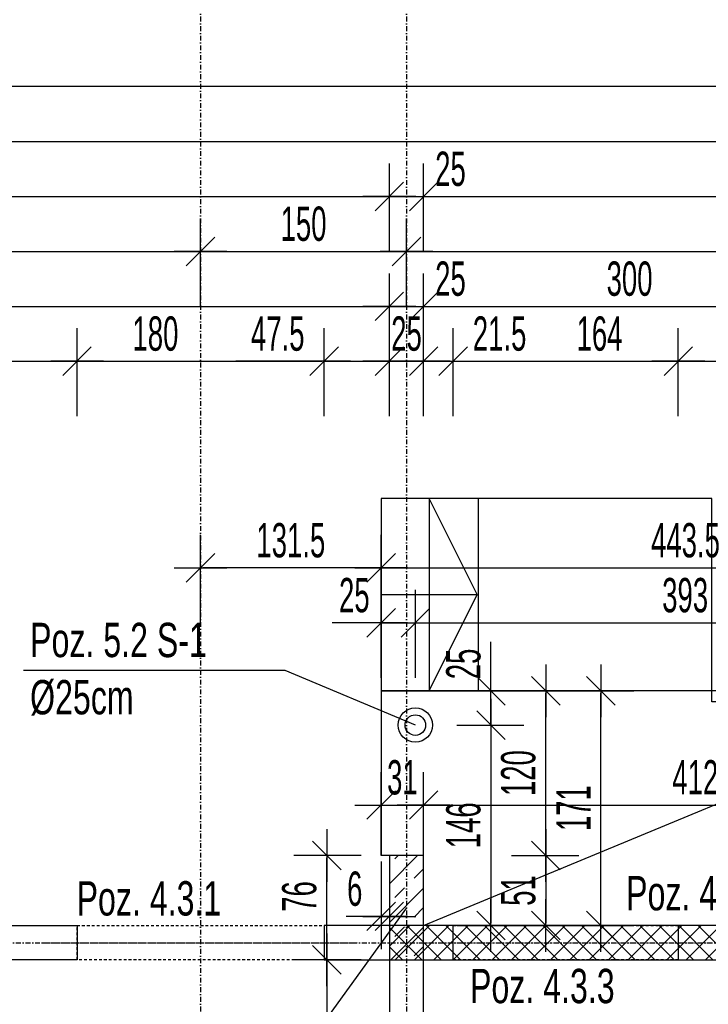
# Model space of a CAD drawing. Header units: millimetres. Extents: x -6373 to 10868, y -2819 to 2013.
# Tile 48 of 67: x 7673 to 8174, y 745 to 1462. Entities that reach past the tile are written whole.
import ezdxf

# ---------------------------------------------------------------- set-up
doc = ezdxf.new("R2010")
doc.units = ezdxf.units.MM
doc.header["$LTSCALE"] = 10
doc.linetypes.add('MO', pattern=[0.7, 0.35, -0.17, 0.01, -0.17])
doc.linetypes.add('MP', pattern=[0.36, 0.2, -0.16])
for name, color, linetype in [('BA_szr', 1, 'Continuous'), ('BA_txs', 2, 'Continuous'), ('BA_wym', 1, 'Continuous'), ('BD_lpm', 1, 'MP'), ('BD_osm', 1, 'MO'), ('BD_wic', 1, 'Continuous'), ('BD_wig', 3, 'Continuous'), ('BD_wis', 2, 'Continuous'), ('BZ_odn', 1, 'Continuous'), ('BZ_txs', 2, 'Continuous')]:
    doc.layers.add(name, color=color, linetype=linetype)
doc.styles.add('BIKTS', font='bikromsw.shx', dxfattribs={"width": 0.8})
doc.styles.add('BIKWYM', font='bikromsw.shx', dxfattribs={"width": 0.6})
doc.dimstyles.new('BA_KR_100_cm', dxfattribs={"dimtxt": 25, "dimasz": 1.666667, "dimexe": 24, "dimexo": 0, "dimgap": 0, "dimtad": 0, "dimdec": 1, "dimrnd": 0.5, "dimzin": 9, "dimdsep": 46, "dimtxsty": 'BIKWYM', "dimblk": 'WYM-KR', "dimcen": 0, "dimdle": 20, "dimclrd": 256, "dimclre": 256, "dimclrt": 2, "dimadec": 0, "dimazin": 0, "dimtfac": 0.033333, "dimtdec": 1, "dimtmove": 0, "dimatfit": 3, "dimldrblk": 'WYM-KR', "dimfxl": 25, "dimfxlon": 1, "dimtvp": 0.8, "dimtolj": 1, "dimarcsym": 0})
doc.dimstyles.new('BZ_ST_100_cm', dxfattribs={"dimtxt": 25, "dimasz": 1.666667, "dimexe": 24, "dimexo": 0, "dimgap": 0, "dimtad": 0, "dimdec": 1, "dimrnd": 0.5, "dimdsep": 46, "dimtxsty": 'BIKWYM', "dimblk": 'WYM-ST', "dimcen": 0, "dimdle": 20, "dimclrd": 256, "dimclre": 256, "dimclrt": 7, "dimadec": 0, "dimazin": 0, "dimtfac": 0.033333, "dimtdec": 1, "dimtix": 1, "dimtmove": 2, "dimatfit": 3, "dimldrblk": 'WYM-ST', "dimfxl": 25, "dimfxlon": 1, "dimtvp": 0.8, "dimtolj": 1, "dimtzin": 0, "dimarcsym": 0})

# ---------------------------------------------------------------- blocks, each defined once
blk = doc.blocks.new('WYM-ST')
blk.add_hatch(color=256).paths.add_polyline_path([(-13, 2.88), (0, 0), (-13, -2.88)])
blk.add_lwpolyline([(0, 0), (-13, 2.88), (-13, -2.88), (0, 0)])
blk = doc.blocks.new('WYM-KR')
at = {"color": 7, "linetype": 'ByBlock'}
blk.add_line((6.24, 6.24), (-6.24, -6.24), dxfattribs=at)
at = {"linetype": 'ByBlock'}
blk.add_line((11.52, 0), (-11.52, 0), dxfattribs=at)
blk = doc.blocks.new('*D497')
at = {"layer": 'BA_wym', "lineweight": -2}
for p, q in [((6845.83, 853.03), (6796.83, 853.03)), ((6820.83, 803.68), (6820.83, 851.36)), ((6845.83, 802.02), (6796.83, 802.02))]:
    blk.add_line(p, q, dxfattribs=at)
at = {"layer": 'Defpoints', "color": 0}
for p in [(6820.83, 853.03), (7941.83, 853.03), (7251.83, 802.02)]:
    blk.add_point(p, dxfattribs=at)
at = {"layer": 'BA_wym', "lineweight": -2, "xscale": 1.666666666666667, "yscale": 1.666666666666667, "zscale": 1.666666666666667}
for p, rotation in [((6820.83, 853.03), 90), ((6820.83, 802.02), 270)]:
    blk.add_blockref('WYM-KR', p, dxfattribs=dict(at, rotation=rotation))
at = {"layer": 'BA_wym', "color": 2, "insert": (6800.83, 827.52), "char_height": 25, "attachment_point": 5, "rotation": 90, "style": 'BIKWYM'}
blk.add_mtext('\\A1;51', dxfattribs=at)
blk = doc.blocks.new('*D500')
at = {"layer": 'BA_wym', "lineweight": -2}
for p, q in [((6805.83, 853.02), (6756.83, 853.02)), ((6780.83, 851.35), (6780.83, -1192.32)), ((6805.83, -1193.98), (6756.83, -1193.98))]:
    blk.add_line(p, q, dxfattribs=at)
at = {"layer": 'Defpoints', "color": 0}
for p in [(7941.83, 853.02), (6780.83, -1193.98), (7251.83, -1193.98)]:
    blk.add_point(p, dxfattribs=at)
at = {"layer": 'BA_wym', "lineweight": -2, "xscale": 1.666666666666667, "yscale": 1.666666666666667, "zscale": 1.666666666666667}
for p, rotation in [((6780.83, 853.02), 90), ((6780.83, -1193.98), 270)]:
    blk.add_blockref('WYM-KR', p, dxfattribs=dict(at, rotation=rotation))
at = {"layer": 'BA_wym', "color": 2, "insert": (6760.83, -170.48), "char_height": 25, "attachment_point": 5, "rotation": 90, "style": 'BIKWYM'}
blk.add_mtext('\\A1;2047', dxfattribs=at)
blk = doc.blocks.new('*D561')
at = {"layer": 'BA_wym', "lineweight": -2}
for p, q in [((7921.32, 853.02), (7872.32, 853.02)), ((7896.32, 778.68), (7896.32, 851.35)), ((7921.32, 777.02), (7872.32, 777.02))]:
    blk.add_line(p, q, dxfattribs=at)
at = {"layer": 'Defpoints', "color": 0}
for p in [(7896.32, 853.02), (7941.83, 853.02), (7936.32, 777.02)]:
    blk.add_point(p, dxfattribs=at)
at = {"layer": 'BA_wym', "lineweight": -2, "xscale": 1.666666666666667, "yscale": 1.666666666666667, "zscale": 1.666666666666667}
for p, rotation in [((7896.32, 853.02), 90), ((7896.32, 777.02), 270)]:
    blk.add_blockref('WYM-KR', p, dxfattribs=dict(at, rotation=rotation))
at = {"layer": 'BA_wym', "color": 2, "insert": (7876.32, 823.17), "char_height": 25, "attachment_point": 5, "rotation": 90, "style": 'BIKWYM'}
blk.add_mtext('\\A1;76', dxfattribs=at)
blk = doc.blocks.new('*D562')
at = {"layer": 'BA_wym', "lineweight": -2}
for p, q in [((7921.32, 777.02), (7872.32, 777.02)), ((7896.32, 775.35), (7896.32, 499.68)), ((7921.32, 498.02), (7872.32, 498.02))]:
    blk.add_line(p, q, dxfattribs=at)
at = {"layer": 'Defpoints', "color": 0}
for p in [(7936.32, 777.02), (7896.32, 498.02), (7941.83, 498.02)]:
    blk.add_point(p, dxfattribs=at)
at = {"layer": 'BA_wym', "lineweight": -2, "xscale": 1.666666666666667, "yscale": 1.666666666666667, "zscale": 1.666666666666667}
for p, rotation in [((7896.32, 777.02), 90), ((7896.32, 498.02), 270)]:
    blk.add_blockref('WYM-KR', p, dxfattribs=dict(at, rotation=rotation))
at = {"layer": 'BA_wym', "color": 2, "insert": (7876.32, 637.52), "char_height": 25, "attachment_point": 5, "rotation": 90, "style": 'BIKWYM'}
blk.add_mtext('\\A1;279', dxfattribs=at)
blk = doc.blocks.new('*D653')
at = {"layer": 'BA_wym', "lineweight": -2}
for p, q in [((7564.33, 1173.02), (7564.33, 1237.02)), ((7714.33, 1173.02), (7714.33, 1237.02)), ((7566, 1213.02), (7712.67, 1213.02))]:
    blk.add_line(p, q, dxfattribs=at)
at = {"layer": 'Defpoints', "color": 0}
for p in [(7714.33, 1213.02), (7564.33, 802.02), (7714.33, 802.02)]:
    blk.add_point(p, dxfattribs=at)
at = {"layer": 'BA_wym', "lineweight": -2, "xscale": 1.666666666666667, "yscale": 1.666666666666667, "zscale": 1.666666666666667, "rotation": 180}
blk.add_blockref('WYM-KR', (7564.33, 1213.02), dxfattribs=at)
at = {"layer": 'BA_wym', "lineweight": -2, "xscale": 1.666666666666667, "yscale": 1.666666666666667, "zscale": 1.666666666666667}
blk.add_blockref('WYM-KR', (7714.33, 1213.02), dxfattribs=at)
at = {"layer": 'BA_wym', "color": 2, "insert": (7639.33, 1233.02), "char_height": 25, "attachment_point": 5, "style": 'BIKWYM'}
blk.add_mtext('\\A1;150', dxfattribs=at)
blk = doc.blocks.new('*D654')
at = {"layer": 'BA_wym', "lineweight": -2}
for p, q in [((7714.33, 1173.02), (7714.33, 1237.02)), ((7894.33, 1173.02), (7894.33, 1237.02)), ((7716, 1213.02), (7892.67, 1213.02))]:
    blk.add_line(p, q, dxfattribs=at)
at = {"layer": 'Defpoints', "color": 0}
for p in [(7894.33, 1213.02), (7714.33, 802.02), (7894.33, 802.02)]:
    blk.add_point(p, dxfattribs=at)
at = {"layer": 'BA_wym', "lineweight": -2, "xscale": 1.666666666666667, "yscale": 1.666666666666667, "zscale": 1.666666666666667, "rotation": 180}
blk.add_blockref('WYM-KR', (7714.33, 1213.02), dxfattribs=at)
at = {"layer": 'BA_wym', "lineweight": -2, "xscale": 1.666666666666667, "yscale": 1.666666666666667, "zscale": 1.666666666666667}
blk.add_blockref('WYM-KR', (7894.33, 1213.02), dxfattribs=at)
at = {"layer": 'BA_wym', "color": 2, "insert": (7771.44, 1233.02), "char_height": 25, "attachment_point": 5, "style": 'BIKWYM'}
blk.add_mtext('\\A1;180', dxfattribs=at)
blk = doc.blocks.new('*D655')
at = {"layer": 'BA_wym', "lineweight": -2}
for p, q in [((7894.33, 1173.02), (7894.33, 1237.02)), ((7941.83, 1173.02), (7941.83, 1237.02)), ((7892.67, 1213.02), (7830.05, 1213.02)), ((7894.33, 1213.02), (7941.83, 1213.02)), ((7943.5, 1213.02), (7945.17, 1213.02))]:
    blk.add_line(p, q, dxfattribs=at)
at = {"layer": 'Defpoints', "color": 0}
for p in [(7941.83, 1213.02), (7941.83, 853.02), (7894.33, 802.02)]:
    blk.add_point(p, dxfattribs=at)
at = {"layer": 'BA_wym', "lineweight": -2, "xscale": 1.666666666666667, "yscale": 1.666666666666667, "zscale": 1.666666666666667}
blk.add_blockref('WYM-KR', (7894.33, 1213.02), dxfattribs=at)
at = {"layer": 'BA_wym', "lineweight": -2, "xscale": 1.666666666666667, "yscale": 1.666666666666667, "zscale": 1.666666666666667, "rotation": 180}
blk.add_blockref('WYM-KR', (7941.83, 1213.02), dxfattribs=at)
at = {"layer": 'BA_wym', "color": 2, "insert": (7860.52, 1233.02), "char_height": 25, "attachment_point": 5, "style": 'BIKWYM'}
blk.add_mtext('\\A1;47.5', dxfattribs=at)
blk = doc.blocks.new('*D656')
at = {"layer": 'BA_wym', "lineweight": -2}
for p, q in [((7941.83, 1173.02), (7941.83, 1237.02)), ((7966.83, 1173.02), (7966.83, 1237.02)), ((7940.17, 1213.02), (7938.5, 1213.02)), ((7941.83, 1213.02), (7966.83, 1213.02)), ((7968.5, 1213.02), (7970.17, 1213.02))]:
    blk.add_line(p, q, dxfattribs=at)
at = {"layer": 'Defpoints', "color": 0}
for p in [(7966.83, 1213.02), (7941.83, 853.02), (7966.83, 853.02)]:
    blk.add_point(p, dxfattribs=at)
at = {"layer": 'BA_wym', "lineweight": -2, "xscale": 1.666666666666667, "yscale": 1.666666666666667, "zscale": 1.666666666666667}
blk.add_blockref('WYM-KR', (7941.83, 1213.02), dxfattribs=at)
at = {"layer": 'BA_wym', "lineweight": -2, "xscale": 1.666666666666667, "yscale": 1.666666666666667, "zscale": 1.666666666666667, "rotation": 180}
blk.add_blockref('WYM-KR', (7966.83, 1213.02), dxfattribs=at)
at = {"layer": 'BA_wym', "color": 2, "insert": (7954.33, 1233.02), "char_height": 25, "attachment_point": 5, "style": 'BIKWYM'}
blk.add_mtext('\\A1;25', dxfattribs=at)
blk = doc.blocks.new('*D657')
at = {"layer": 'BA_wym', "lineweight": -2}
for p, q in [((7966.83, 1173.02), (7966.83, 1237.02)), ((7988.33, 1173.02), (7988.33, 1237.02)), ((7965.17, 1213.02), (7963.5, 1213.02)), ((7966.83, 1213.02), (7988.33, 1213.02)), ((7990, 1213.02), (8052.62, 1213.02))]:
    blk.add_line(p, q, dxfattribs=at)
at = {"layer": 'Defpoints', "color": 0}
for p in [(7988.33, 1213.02), (7966.83, 853.02), (7988.33, 802.02)]:
    blk.add_point(p, dxfattribs=at)
at = {"layer": 'BA_wym', "lineweight": -2, "xscale": 1.666666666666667, "yscale": 1.666666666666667, "zscale": 1.666666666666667}
blk.add_blockref('WYM-KR', (7966.83, 1213.02), dxfattribs=at)
at = {"layer": 'BA_wym', "lineweight": -2, "xscale": 1.666666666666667, "yscale": 1.666666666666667, "zscale": 1.666666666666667, "rotation": 180}
blk.add_blockref('WYM-KR', (7988.33, 1213.02), dxfattribs=at)
at = {"layer": 'BA_wym', "color": 2, "insert": (8022.14, 1233.02), "char_height": 25, "attachment_point": 5, "style": 'BIKWYM'}
blk.add_mtext('\\A1;21.5', dxfattribs=at)
blk = doc.blocks.new('*D658')
at = {"layer": 'BA_wym', "lineweight": -2}
for p, q in [((7988.33, 1173.02), (7988.33, 1237.02)), ((8152.33, 1173.02), (8152.33, 1237.02)), ((7990, 1213.02), (8150.67, 1213.02))]:
    blk.add_line(p, q, dxfattribs=at)
at = {"layer": 'Defpoints', "color": 0}
for p in [(8152.33, 1213.02), (7988.33, 802.02), (8152.33, 802.02)]:
    blk.add_point(p, dxfattribs=at)
at = {"layer": 'BA_wym', "lineweight": -2, "xscale": 1.666666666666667, "yscale": 1.666666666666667, "zscale": 1.666666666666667, "rotation": 180}
blk.add_blockref('WYM-KR', (7988.33, 1213.02), dxfattribs=at)
at = {"layer": 'BA_wym', "lineweight": -2, "xscale": 1.666666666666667, "yscale": 1.666666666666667, "zscale": 1.666666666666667}
blk.add_blockref('WYM-KR', (8152.33, 1213.02), dxfattribs=at)
at = {"layer": 'BA_wym', "color": 2, "insert": (8094.94, 1233.02), "char_height": 25, "attachment_point": 5, "style": 'BIKWYM'}
blk.add_mtext('\\A1;164', dxfattribs=at)
blk = doc.blocks.new('*D659')
at = {"layer": 'BA_wym', "lineweight": -2}
for p, q in [((8152.33, 1173.02), (8152.33, 1237.02)), ((8374.33, 1173.02), (8374.33, 1237.02)), ((8154, 1213.02), (8372.67, 1213.02))]:
    blk.add_line(p, q, dxfattribs=at)
at = {"layer": 'Defpoints', "color": 0}
for p in [(8374.33, 1213.02), (8152.33, 802.02), (8374.33, 802.02)]:
    blk.add_point(p, dxfattribs=at)
at = {"layer": 'BA_wym', "lineweight": -2, "xscale": 1.666666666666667, "yscale": 1.666666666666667, "zscale": 1.666666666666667, "rotation": 180}
blk.add_blockref('WYM-KR', (8152.33, 1213.02), dxfattribs=at)
at = {"layer": 'BA_wym', "lineweight": -2, "xscale": 1.666666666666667, "yscale": 1.666666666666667, "zscale": 1.666666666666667}
blk.add_blockref('WYM-KR', (8374.33, 1213.02), dxfattribs=at)
at = {"layer": 'BA_wym', "color": 2, "insert": (8263.33, 1233.02), "char_height": 25, "attachment_point": 5, "style": 'BIKWYM'}
blk.add_mtext('\\A1;222', dxfattribs=at)
blk = doc.blocks.new('*D674')
at = {"layer": 'BA_wym', "lineweight": -2}
for p, q in [((7276.83, 1213.02), (7276.83, 1277.02)), ((7941.83, 1213.02), (7941.83, 1277.02)), ((7278.5, 1253.02), (7940.17, 1253.02))]:
    blk.add_line(p, q, dxfattribs=at)
at = {"layer": 'Defpoints', "color": 0}
for p in [(7941.83, 1253.02), (7941.83, 853.02), (7276.83, 802.02)]:
    blk.add_point(p, dxfattribs=at)
at = {"layer": 'BA_wym', "lineweight": -2, "xscale": 1.666666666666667, "yscale": 1.666666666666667, "zscale": 1.666666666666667, "rotation": 180}
blk.add_blockref('WYM-KR', (7276.83, 1253.02), dxfattribs=at)
at = {"layer": 'BA_wym', "lineweight": -2, "xscale": 1.666666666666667, "yscale": 1.666666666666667, "zscale": 1.666666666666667}
blk.add_blockref('WYM-KR', (7941.83, 1253.02), dxfattribs=at)
at = {"layer": 'BA_wym', "color": 2, "insert": (7609.33, 1273.02), "char_height": 25, "attachment_point": 5, "style": 'BIKWYM'}
blk.add_mtext('\\A1;665', dxfattribs=at)
blk = doc.blocks.new('*D675')
at = {"layer": 'BA_wym', "lineweight": -2}
for p, q in [((7941.83, 1213.02), (7941.83, 1277.02)), ((7966.83, 1213.02), (7966.83, 1277.02)), ((7940.17, 1253.02), (7938.5, 1253.02)), ((7941.83, 1253.02), (7966.83, 1253.02)), ((7968.5, 1253.02), (8002.55, 1253.02))]:
    blk.add_line(p, q, dxfattribs=at)
at = {"layer": 'Defpoints', "color": 0}
for p in [(7966.83, 1253.02), (7941.83, 853.02), (7966.83, 853.02)]:
    blk.add_point(p, dxfattribs=at)
at = {"layer": 'BA_wym', "lineweight": -2, "xscale": 1.666666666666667, "yscale": 1.666666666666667, "zscale": 1.666666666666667}
blk.add_blockref('WYM-KR', (7941.83, 1253.02), dxfattribs=at)
at = {"layer": 'BA_wym', "lineweight": -2, "xscale": 1.666666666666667, "yscale": 1.666666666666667, "zscale": 1.666666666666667, "rotation": 180}
blk.add_blockref('WYM-KR', (7966.83, 1253.02), dxfattribs=at)
at = {"layer": 'BA_wym', "color": 2, "insert": (7986.36, 1273.02), "char_height": 25, "attachment_point": 5, "style": 'BIKWYM'}
blk.add_mtext('\\A1;25', dxfattribs=at)
blk = doc.blocks.new('*D676')
at = {"layer": 'BA_wym', "lineweight": -2}
for p, q in [((7966.83, 1213.02), (7966.83, 1277.02)), ((8266.83, 1213.02), (8266.83, 1277.02)), ((7968.5, 1253.02), (8265.17, 1253.02))]:
    blk.add_line(p, q, dxfattribs=at)
at = {"layer": 'Defpoints', "color": 0}
for p in [(8266.83, 1253.02), (7966.83, 853.02), (8266.83, 777.02)]:
    blk.add_point(p, dxfattribs=at)
at = {"layer": 'BA_wym', "lineweight": -2, "xscale": 1.666666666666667, "yscale": 1.666666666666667, "zscale": 1.666666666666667, "rotation": 180}
blk.add_blockref('WYM-KR', (7966.83, 1253.02), dxfattribs=at)
at = {"layer": 'BA_wym', "lineweight": -2, "xscale": 1.666666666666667, "yscale": 1.666666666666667, "zscale": 1.666666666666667}
blk.add_blockref('WYM-KR', (8266.83, 1253.02), dxfattribs=at)
at = {"layer": 'BA_wym', "color": 2, "insert": (8116.83, 1273.02), "char_height": 25, "attachment_point": 5, "style": 'BIKWYM'}
blk.add_mtext('\\A1;300', dxfattribs=at)
blk = doc.blocks.new('*D687')
at = {"layer": 'BA_wym', "lineweight": -2}
for p, q in [((7264.33, 1253.02), (7264.33, 1317.02)), ((7804.33, 1253.02), (7804.33, 1317.02)), ((7266, 1293.02), (7802.67, 1293.02))]:
    blk.add_line(p, q, dxfattribs=at)
at = {"layer": 'Defpoints', "color": 0}
for p in [(7804.33, 1293.02), (7264.33, 802.02), (7804.33, 802.02)]:
    blk.add_point(p, dxfattribs=at)
at = {"layer": 'BA_wym', "lineweight": -2, "xscale": 1.666666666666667, "yscale": 1.666666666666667, "zscale": 1.666666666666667, "rotation": 180}
blk.add_blockref('WYM-KR', (7264.33, 1293.02), dxfattribs=at)
at = {"layer": 'BA_wym', "lineweight": -2, "xscale": 1.666666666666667, "yscale": 1.666666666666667, "zscale": 1.666666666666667}
blk.add_blockref('WYM-KR', (7804.33, 1293.02), dxfattribs=at)
at = {"layer": 'BA_wym', "color": 2, "insert": (7534.33, 1313.02), "char_height": 25, "attachment_point": 5, "style": 'BIKWYM'}
blk.add_mtext('\\A1;540', dxfattribs=at)
blk = doc.blocks.new('*D688')
at = {"layer": 'BA_wym', "lineweight": -2}
for p, q in [((7804.33, 1253.02), (7804.33, 1317.02)), ((7954.33, 1253.02), (7954.33, 1317.02)), ((7806, 1293.02), (7952.67, 1293.02))]:
    blk.add_line(p, q, dxfattribs=at)
at = {"layer": 'Defpoints', "color": 0}
for p in [(7954.33, 1293.02), (7954.33, 853.02), (7804.33, 802.02)]:
    blk.add_point(p, dxfattribs=at)
at = {"layer": 'BA_wym', "lineweight": -2, "xscale": 1.666666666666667, "yscale": 1.666666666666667, "zscale": 1.666666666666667, "rotation": 180}
blk.add_blockref('WYM-KR', (7804.33, 1293.02), dxfattribs=at)
at = {"layer": 'BA_wym', "lineweight": -2, "xscale": 1.666666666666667, "yscale": 1.666666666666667, "zscale": 1.666666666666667}
blk.add_blockref('WYM-KR', (7954.33, 1293.02), dxfattribs=at)
at = {"layer": 'BA_wym', "color": 2, "insert": (7879.33, 1313.02), "char_height": 25, "attachment_point": 5, "style": 'BIKWYM'}
blk.add_mtext('\\A1;150', dxfattribs=at)
blk = doc.blocks.new('*D689')
at = {"layer": 'BA_wym', "lineweight": -2}
for p, q in [((7954.33, 1253.02), (7954.33, 1317.02)), ((8554.33, 1253.02), (8554.33, 1317.02)), ((7956, 1293.02), (8552.67, 1293.02))]:
    blk.add_line(p, q, dxfattribs=at)
at = {"layer": 'Defpoints', "color": 0}
for p in [(8554.33, 1293.02), (7954.33, 853.02), (8554.33, 802.02)]:
    blk.add_point(p, dxfattribs=at)
at = {"layer": 'BA_wym', "lineweight": -2, "xscale": 1.666666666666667, "yscale": 1.666666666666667, "zscale": 1.666666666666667, "rotation": 180}
blk.add_blockref('WYM-KR', (7954.33, 1293.02), dxfattribs=at)
at = {"layer": 'BA_wym', "lineweight": -2, "xscale": 1.666666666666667, "yscale": 1.666666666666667, "zscale": 1.666666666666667}
blk.add_blockref('WYM-KR', (8554.33, 1293.02), dxfattribs=at)
at = {"layer": 'BA_wym', "color": 2, "insert": (8254.33, 1313.02), "char_height": 25, "attachment_point": 5, "style": 'BIKWYM'}
blk.add_mtext('\\A1;600', dxfattribs=at)
blk = doc.blocks.new('*D694')
at = {"layer": 'BA_wym', "lineweight": -2}
for p, q in [((7251.83, 1293.02), (7251.83, 1357.02)), ((7941.83, 1293.02), (7941.83, 1357.02)), ((7253.5, 1333.02), (7940.17, 1333.02))]:
    blk.add_line(p, q, dxfattribs=at)
at = {"layer": 'Defpoints', "color": 0}
for p in [(7941.83, 1333.02), (7941.83, 853.02), (7251.83, 802.02)]:
    blk.add_point(p, dxfattribs=at)
at = {"layer": 'BA_wym', "lineweight": -2, "xscale": 1.666666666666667, "yscale": 1.666666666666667, "zscale": 1.666666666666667, "rotation": 180}
blk.add_blockref('WYM-KR', (7251.83, 1333.02), dxfattribs=at)
at = {"layer": 'BA_wym', "lineweight": -2, "xscale": 1.666666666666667, "yscale": 1.666666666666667, "zscale": 1.666666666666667}
blk.add_blockref('WYM-KR', (7941.83, 1333.02), dxfattribs=at)
at = {"layer": 'BA_wym', "color": 2, "insert": (7596.83, 1353.02), "char_height": 25, "attachment_point": 5, "style": 'BIKWYM'}
blk.add_mtext('\\A1;690', dxfattribs=at)
blk = doc.blocks.new('*D695')
at = {"layer": 'BA_wym', "lineweight": -2}
for p, q in [((7941.83, 1293.02), (7941.83, 1357.02)), ((7966.83, 1293.02), (7966.83, 1357.02)), ((7940.17, 1333.02), (7938.5, 1333.02)), ((7941.83, 1333.02), (7966.83, 1333.02)), ((7968.5, 1333.02), (8002.55, 1333.02))]:
    blk.add_line(p, q, dxfattribs=at)
at = {"layer": 'Defpoints', "color": 0}
for p in [(7966.83, 1333.02), (7941.83, 853.02), (7966.83, 853.02)]:
    blk.add_point(p, dxfattribs=at)
at = {"layer": 'BA_wym', "lineweight": -2, "xscale": 1.666666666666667, "yscale": 1.666666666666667, "zscale": 1.666666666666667}
blk.add_blockref('WYM-KR', (7941.83, 1333.02), dxfattribs=at)
at = {"layer": 'BA_wym', "lineweight": -2, "xscale": 1.666666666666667, "yscale": 1.666666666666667, "zscale": 1.666666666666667, "rotation": 180}
blk.add_blockref('WYM-KR', (7966.83, 1333.02), dxfattribs=at)
at = {"layer": 'BA_wym', "color": 2, "insert": (7986.36, 1353.02), "char_height": 25, "attachment_point": 5, "style": 'BIKWYM'}
blk.add_mtext('\\A1;25', dxfattribs=at)
blk = doc.blocks.new('*D696')
at = {"layer": 'BA_wym', "lineweight": -2}
for p, q in [((7966.83, 1293.02), (7966.83, 1357.02)), ((9141.83, 1293.02), (9141.83, 1357.02)), ((7968.5, 1333.02), (9140.17, 1333.02))]:
    blk.add_line(p, q, dxfattribs=at)
at = {"layer": 'Defpoints', "color": 0}
for p in [(9141.83, 1333.02), (7966.83, 853.02), (9141.83, 853.02)]:
    blk.add_point(p, dxfattribs=at)
at = {"layer": 'BA_wym', "lineweight": -2, "xscale": 1.666666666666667, "yscale": 1.666666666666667, "zscale": 1.666666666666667, "rotation": 180}
blk.add_blockref('WYM-KR', (7966.83, 1333.02), dxfattribs=at)
at = {"layer": 'BA_wym', "lineweight": -2, "xscale": 1.666666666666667, "yscale": 1.666666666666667, "zscale": 1.666666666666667}
blk.add_blockref('WYM-KR', (9141.83, 1333.02), dxfattribs=at)
at = {"layer": 'BA_wym', "color": 2, "insert": (8554.33, 1353.02), "char_height": 25, "attachment_point": 5, "style": 'BIKWYM'}
blk.add_mtext('\\A1;1175', dxfattribs=at)
blk = doc.blocks.new('*D700')
at = {"layer": 'BA_wym', "lineweight": -2}
for p, q in [((7251.83, 1333.02), (7251.83, 1397.02)), ((9856.83, 1333.02), (9856.83, 1397.02)), ((7253.5, 1373.02), (9855.17, 1373.02))]:
    blk.add_line(p, q, dxfattribs=at)
at = {"layer": 'Defpoints', "color": 0}
for p in [(9856.83, 1373.02), (9856.83, 802.02), (7251.83, 539.52)]:
    blk.add_point(p, dxfattribs=at)
at = {"layer": 'BA_wym', "lineweight": -2, "xscale": 1.666666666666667, "yscale": 1.666666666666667, "zscale": 1.666666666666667, "rotation": 180}
blk.add_blockref('WYM-KR', (7251.83, 1373.02), dxfattribs=at)
at = {"layer": 'BA_wym', "lineweight": -2, "xscale": 1.666666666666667, "yscale": 1.666666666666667, "zscale": 1.666666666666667}
blk.add_blockref('WYM-KR', (9856.83, 1373.02), dxfattribs=at)
at = {"layer": 'BA_wym', "color": 2, "insert": (8554.33, 1393.02), "char_height": 25, "attachment_point": 5, "style": 'BIKWYM'}
blk.add_mtext('\\A1;2605', dxfattribs=at)
blk = doc.blocks.new('*D702')
at = {"layer": 'BA_wym', "lineweight": -2}
for p, q in [((7080.83, 1373.02), (7080.83, 1437.02)), ((10027.83, 1373.02), (10027.83, 1437.02)), ((10026.17, 1413.02), (7082.5, 1413.02))]:
    blk.add_line(p, q, dxfattribs=at)
at = {"layer": 'Defpoints', "color": 0}
for p in [(7080.83, 1413.02), (7080.83, 539.52), (10027.83, 539.52)]:
    blk.add_point(p, dxfattribs=at)
at = {"layer": 'BA_wym', "lineweight": -2, "xscale": 1.666666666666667, "yscale": 1.666666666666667, "zscale": 1.666666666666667, "rotation": 180}
blk.add_blockref('WYM-KR', (7080.83, 1413.02), dxfattribs=at)
at = {"layer": 'BA_wym', "lineweight": -2, "xscale": 1.666666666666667, "yscale": 1.666666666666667, "zscale": 1.666666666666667}
blk.add_blockref('WYM-KR', (10027.83, 1413.02), dxfattribs=at)
at = {"layer": 'BA_wym', "color": 2, "insert": (8554.33, 1433.02), "char_height": 25, "attachment_point": 5, "style": 'BIKWYM'}
blk.add_mtext('\\A1;2947', dxfattribs=at)
blk = doc.blocks.new('*D703')
at = {"layer": 'BA_wym', "lineweight": -2}
for p, q in [((7935.83, 848.7), (7935.83, 784.7)), ((7941.83, 848.7), (7941.83, 784.7)), ((7934.16, 808.7), (7910.44, 808.7)), ((7935.83, 808.7), (7941.83, 808.7)), ((7943.5, 808.7), (7945.17, 808.7))]:
    blk.add_line(p, q, dxfattribs=at)
at = {"layer": 'Defpoints', "color": 0}
for p in [(7935.83, 853.02), (7941.83, 853.02), (7941.83, 808.7)]:
    blk.add_point(p, dxfattribs=at)
at = {"layer": 'BA_wym', "lineweight": -2, "xscale": 1.666666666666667, "yscale": 1.666666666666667, "zscale": 1.666666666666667}
blk.add_blockref('WYM-KR', (7935.83, 808.7), dxfattribs=at)
at = {"layer": 'BA_wym', "lineweight": -2, "xscale": 1.666666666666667, "yscale": 1.666666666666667, "zscale": 1.666666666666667, "rotation": 180}
blk.add_blockref('WYM-KR', (7941.83, 808.7), dxfattribs=at)
at = {"layer": 'BA_wym', "color": 2, "insert": (7916.63, 828.7), "char_height": 25, "attachment_point": 5, "style": 'BIKWYM'}
blk.add_mtext('\\A1;6', dxfattribs=at)
blk = doc.blocks.new('*D704')
at = {"layer": 'BA_wym', "lineweight": -2}
for p, q in [((7935.83, 853.02), (7935.83, 913.82)), ((7966.83, 853.02), (7966.83, 913.82)), ((7937.5, 889.82), (7965.17, 889.82))]:
    blk.add_line(p, q, dxfattribs=at)
at = {"layer": 'Defpoints', "color": 0}
for p in [(7966.83, 889.82), (7935.83, 853.02), (7966.83, 853.02)]:
    blk.add_point(p, dxfattribs=at)
at = {"layer": 'BA_wym', "lineweight": -2, "xscale": 1.666666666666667, "yscale": 1.666666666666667, "zscale": 1.666666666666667, "rotation": 180}
blk.add_blockref('WYM-KR', (7935.83, 889.82), dxfattribs=at)
at = {"layer": 'BA_wym', "lineweight": -2, "xscale": 1.666666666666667, "yscale": 1.666666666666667, "zscale": 1.666666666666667}
blk.add_blockref('WYM-KR', (7966.83, 889.82), dxfattribs=at)
at = {"layer": 'BA_wym', "color": 2, "insert": (7951.33, 909.82), "char_height": 25, "attachment_point": 5, "style": 'BIKWYM'}
blk.add_mtext('\\A1;31', dxfattribs=at)
blk = doc.blocks.new('*D705')
at = {"layer": 'BA_wym', "lineweight": -2}
for p, q in [((7966.83, 853.02), (7966.83, 913.82)), ((8379.3, 849.82), (8379.3, 913.82)), ((7968.5, 889.82), (8377.63, 889.82))]:
    blk.add_line(p, q, dxfattribs=at)
at = {"layer": 'Defpoints', "color": 0}
for p in [(8379.3, 889.82), (7966.83, 853.02), (8379.3, 802.02)]:
    blk.add_point(p, dxfattribs=at)
at = {"layer": 'BA_wym', "lineweight": -2, "xscale": 1.666666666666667, "yscale": 1.666666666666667, "zscale": 1.666666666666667, "rotation": 180}
blk.add_blockref('WYM-KR', (7966.83, 889.82), dxfattribs=at)
at = {"layer": 'BA_wym', "lineweight": -2, "xscale": 1.666666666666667, "yscale": 1.666666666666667, "zscale": 1.666666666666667}
blk.add_blockref('WYM-KR', (8379.3, 889.82), dxfattribs=at)
at = {"layer": 'BA_wym', "color": 2, "insert": (8173.06, 909.82), "char_height": 25, "attachment_point": 5, "style": 'BIKWYM'}
blk.add_mtext('\\A1;412.5', dxfattribs=at)
blk = doc.blocks.new('*D706')
at = {"layer": 'BA_wym', "lineweight": -2}
for p, q in [((7935.83, 982.51), (7935.83, 1046.51)), ((7960.78, 982.51), (7960.78, 1046.51)), ((7934.16, 1022.51), (7900.12, 1022.51)), ((7935.83, 1022.51), (7960.78, 1022.51)), ((7962.45, 1022.51), (7964.12, 1022.51))]:
    blk.add_line(p, q, dxfattribs=at)
at = {"layer": 'Defpoints', "color": 0}
for p in [(7960.78, 1022.51), (7935.83, 973.02), (7960.78, 960.52)]:
    blk.add_point(p, dxfattribs=at)
at = {"layer": 'BA_wym', "lineweight": -2, "xscale": 1.666666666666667, "yscale": 1.666666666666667, "zscale": 1.666666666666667}
blk.add_blockref('WYM-KR', (7935.83, 1022.51), dxfattribs=at)
at = {"layer": 'BA_wym', "lineweight": -2, "xscale": 1.666666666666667, "yscale": 1.666666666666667, "zscale": 1.666666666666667, "rotation": 180}
blk.add_blockref('WYM-KR', (7960.78, 1022.51), dxfattribs=at)
at = {"layer": 'BA_wym', "color": 2, "insert": (7916.31, 1042.51), "char_height": 25, "attachment_point": 5, "style": 'BIKWYM'}
blk.add_mtext('\\A1;25', dxfattribs=at)
blk = doc.blocks.new('*D707')
at = {"layer": 'BA_wym', "lineweight": -2}
for p, q in [((7960.78, 982.51), (7960.78, 1046.51)), ((8353.84, 982.51), (8353.84, 1046.51)), ((7962.45, 1022.51), (8352.17, 1022.51))]:
    blk.add_line(p, q, dxfattribs=at)
at = {"layer": 'Defpoints', "color": 0}
for p in [(8353.84, 1022.51), (7960.78, 960.52), (8353.84, 960.52)]:
    blk.add_point(p, dxfattribs=at)
at = {"layer": 'BA_wym', "lineweight": -2, "xscale": 1.666666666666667, "yscale": 1.666666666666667, "zscale": 1.666666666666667, "rotation": 180}
blk.add_blockref('WYM-KR', (7960.78, 1022.51), dxfattribs=at)
at = {"layer": 'BA_wym', "lineweight": -2, "xscale": 1.666666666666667, "yscale": 1.666666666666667, "zscale": 1.666666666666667}
blk.add_blockref('WYM-KR', (8353.84, 1022.51), dxfattribs=at)
at = {"layer": 'BA_wym', "color": 2, "insert": (8157.31, 1042.51), "char_height": 25, "attachment_point": 5, "style": 'BIKWYM'}
blk.add_mtext('\\A1;393', dxfattribs=at)
blk = doc.blocks.new('*D714')
at = {"layer": 'BA_wym', "lineweight": -2}
for p, q in [((7935.83, 1022.51), (7935.83, 1086.51)), ((8379.28, 1022.51), (8379.28, 1086.51)), ((7937.5, 1062.51), (8377.61, 1062.51))]:
    blk.add_line(p, q, dxfattribs=at)
at = {"layer": 'Defpoints', "color": 0}
for p in [(8379.28, 1062.51), (7935.83, 973.02), (8379.28, 973.02)]:
    blk.add_point(p, dxfattribs=at)
at = {"layer": 'BA_wym', "lineweight": -2, "xscale": 1.666666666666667, "yscale": 1.666666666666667, "zscale": 1.666666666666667, "rotation": 180}
blk.add_blockref('WYM-KR', (7935.83, 1062.51), dxfattribs=at)
at = {"layer": 'BA_wym', "lineweight": -2, "xscale": 1.666666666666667, "yscale": 1.666666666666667, "zscale": 1.666666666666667}
blk.add_blockref('WYM-KR', (8379.28, 1062.51), dxfattribs=at)
at = {"layer": 'BA_wym', "color": 2, "insert": (8157.56, 1082.51), "char_height": 25, "attachment_point": 5, "style": 'BIKWYM'}
blk.add_mtext('\\A1;443.5', dxfattribs=at)
blk = doc.blocks.new('*D718')
at = {"layer": 'BA_wym', "lineweight": -2}
for p, q in [((7804.33, 1022.51), (7804.33, 1086.51)), ((7935.83, 1022.51), (7935.83, 1086.51)), ((7934.16, 1062.51), (7806, 1062.51))]:
    blk.add_line(p, q, dxfattribs=at)
at = {"layer": 'Defpoints', "color": 0}
for p in [(7804.33, 1062.51), (7935.83, 973.02), (7804.33, 958.83)]:
    blk.add_point(p, dxfattribs=at)
at = {"layer": 'BA_wym', "lineweight": -2, "xscale": 1.666666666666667, "yscale": 1.666666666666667, "zscale": 1.666666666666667, "rotation": 180}
blk.add_blockref('WYM-KR', (7804.33, 1062.51), dxfattribs=at)
at = {"layer": 'BA_wym', "lineweight": -2, "xscale": 1.666666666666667, "yscale": 1.666666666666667, "zscale": 1.666666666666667}
blk.add_blockref('WYM-KR', (7935.83, 1062.51), dxfattribs=at)
at = {"layer": 'BA_wym', "color": 2, "insert": (7870.08, 1082.51), "char_height": 25, "attachment_point": 5, "style": 'BIKWYM'}
blk.add_mtext('\\A1;131.5', dxfattribs=at)
blk = doc.blocks.new('*D724')
at = {"layer": 'BA_wym', "lineweight": -2}
for p, q in [((7990.87, 948.02), (8039.87, 948.02)), ((8015.87, 946.35), (8015.87, 803.68)), ((7990.87, 802.02), (8039.87, 802.02))]:
    blk.add_line(p, q, dxfattribs=at)
at = {"layer": 'Defpoints', "color": 0}
for p in [(7973.28, 948.02), (7975.87, 802.02), (8015.87, 802.02)]:
    blk.add_point(p, dxfattribs=at)
at = {"layer": 'BA_wym', "lineweight": -2, "xscale": 1.666666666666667, "yscale": 1.666666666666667, "zscale": 1.666666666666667}
for p, rotation in [((8015.87, 948.02), 90), ((8015.87, 802.02), 270)]:
    blk.add_blockref('WYM-KR', p, dxfattribs=dict(at, rotation=rotation))
at = {"layer": 'BA_wym', "color": 2, "insert": (7995.87, 875.02), "char_height": 25, "attachment_point": 5, "rotation": 90, "style": 'BIKWYM'}
blk.add_mtext('\\A1;146', dxfattribs=at)
blk = doc.blocks.new('*D725')
at = {"layer": 'BA_wym', "lineweight": -2}
for p, q in [((8015.87, 974.7), (8015.87, 1008.75)), ((7990.87, 973.03), (8039.87, 973.03)), ((8015.87, 948.02), (8015.87, 973.03)), ((7990.87, 948.02), (8039.87, 948.02)), ((8015.87, 946.35), (8015.87, 944.68))]:
    blk.add_line(p, q, dxfattribs=at)
at = {"layer": 'Defpoints', "color": 0}
for p in [(7975.87, 973.03), (8015.87, 973.03), (7973.28, 948.02)]:
    blk.add_point(p, dxfattribs=at)
at = {"layer": 'BA_wym', "lineweight": -2, "xscale": 1.666666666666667, "yscale": 1.666666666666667, "zscale": 1.666666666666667}
for p, rotation in [((8015.87, 973.03), 270), ((8015.87, 948.02), 90)]:
    blk.add_blockref('WYM-KR', p, dxfattribs=dict(at, rotation=rotation))
at = {"layer": 'BA_wym', "color": 2, "insert": (7995.87, 992.56), "char_height": 25, "attachment_point": 5, "rotation": 90, "style": 'BIKWYM'}
blk.add_mtext('\\A1;25', dxfattribs=at)
blk = doc.blocks.new('*D726')
at = {"layer": 'BA_wym', "lineweight": -2}
for p, q in [((8030.87, 853.02), (8079.87, 853.02)), ((8055.87, 851.35), (8055.87, 803.68)), ((8030.87, 802.02), (8079.87, 802.02))]:
    blk.add_line(p, q, dxfattribs=at)
at = {"layer": 'Defpoints', "color": 0}
for p in [(7966.83, 853.02), (8015.87, 802.02), (8055.87, 802.02)]:
    blk.add_point(p, dxfattribs=at)
at = {"layer": 'BA_wym', "lineweight": -2, "xscale": 1.666666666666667, "yscale": 1.666666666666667, "zscale": 1.666666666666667}
for p, rotation in [((8055.87, 853.02), 90), ((8055.87, 802.02), 270)]:
    blk.add_blockref('WYM-KR', p, dxfattribs=dict(at, rotation=rotation))
at = {"layer": 'BA_wym', "color": 2, "insert": (8035.87, 827.52), "char_height": 25, "attachment_point": 5, "rotation": 90, "style": 'BIKWYM'}
blk.add_mtext('\\A1;51', dxfattribs=at)
blk = doc.blocks.new('*D727')
at = {"layer": 'BA_wym', "lineweight": -2}
for p, q in [((8030.87, 973.03), (8079.87, 973.03)), ((8055.87, 854.68), (8055.87, 971.37)), ((8030.87, 853.02), (8079.87, 853.02))]:
    blk.add_line(p, q, dxfattribs=at)
at = {"layer": 'Defpoints', "color": 0}
for p in [(8015.87, 973.03), (8055.87, 973.03), (7966.83, 853.02)]:
    blk.add_point(p, dxfattribs=at)
at = {"layer": 'BA_wym', "lineweight": -2, "xscale": 1.666666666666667, "yscale": 1.666666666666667, "zscale": 1.666666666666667}
for p, rotation in [((8055.87, 973.03), 90), ((8055.87, 853.02), 270)]:
    blk.add_blockref('WYM-KR', p, dxfattribs=dict(at, rotation=rotation))
at = {"layer": 'BA_wym', "color": 2, "insert": (8035.87, 913.02), "char_height": 25, "attachment_point": 5, "rotation": 90, "style": 'BIKWYM'}
blk.add_mtext('\\A1;120', dxfattribs=at)
blk = doc.blocks.new('*D728')
at = {"layer": 'BA_wym', "lineweight": -2}
for p, q in [((8070.87, 973.03), (8119.87, 973.03)), ((8095.87, 803.68), (8095.87, 971.37)), ((8070.87, 802.02), (8119.87, 802.02))]:
    blk.add_line(p, q, dxfattribs=at)
at = {"layer": 'Defpoints', "color": 0}
for p in [(8055.87, 973.03), (8095.87, 973.03), (8053.25, 802.02)]:
    blk.add_point(p, dxfattribs=at)
at = {"layer": 'BA_wym', "lineweight": -2, "xscale": 1.666666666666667, "yscale": 1.666666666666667, "zscale": 1.666666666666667}
for p, rotation in [((8095.87, 973.03), 90), ((8095.87, 802.02), 270)]:
    blk.add_blockref('WYM-KR', p, dxfattribs=dict(at, rotation=rotation))
at = {"layer": 'BA_wym', "color": 2, "insert": (8075.87, 887.52), "char_height": 25, "attachment_point": 5, "rotation": 90, "style": 'BIKWYM'}
blk.add_mtext('\\A1;171', dxfattribs=at)
blk = doc.blocks.new('*D730')
at = {"layer": 'BA_wym', "lineweight": -2}
for p, q in [((6765.83, 973.02), (6716.83, 973.02)), ((6740.83, 971.36), (6740.83, -1192.32)), ((6765.83, -1193.98), (6716.83, -1193.98))]:
    blk.add_line(p, q, dxfattribs=at)
at = {"layer": 'Defpoints', "color": 0}
for p in [(7935.83, 973.02), (6740.83, -1193.98), (7251.83, -1193.98)]:
    blk.add_point(p, dxfattribs=at)
at = {"layer": 'BA_wym', "lineweight": -2, "xscale": 1.666666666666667, "yscale": 1.666666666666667, "zscale": 1.666666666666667}
for p, rotation in [((6740.83, 973.02), 90), ((6740.83, -1193.98), 270)]:
    blk.add_blockref('WYM-KR', p, dxfattribs=dict(at, rotation=rotation))
at = {"layer": 'BA_wym', "color": 2, "insert": (6720.83, -110.48), "char_height": 25, "attachment_point": 5, "rotation": 90, "style": 'BIKWYM'}
blk.add_mtext('\\A1;2167', dxfattribs=at)

msp = doc.modelspace()

# ---------------------------------------------------------------- hatches: boundary and pattern name
at = {"layer": 'BA_szr'}
h = msp.add_hatch(dxfattribs=at)
h.set_pattern_fill('BIK_ZELBET', color=256, scale=100, angle=45, pattern_type=2)
h.set_pattern_definition([(45, (-3671.945, -287.835), (-14.142136, 14.142136), []), (45, (-3679.016, -280.764), (-14.142136, 14.142136), [10, -10])])
h.paths.add_polyline_path([(7941.83, 777.02), (7966.83, 777.02), (7966.83, 853.02), (7941.83, 853.02)])
h = msp.add_hatch(dxfattribs=at)
h.set_pattern_fill('BIK_CIAGLE_SKRZYZOWANE', color=8, scale=100, angle=45, pattern_type=2)
h.set_pattern_definition([(45, (12884.244, -266.835), (-7.071068, 7.071068), []), (135, (12884.244, -266.835), (-7.071068, -7.071068), [])])
h.paths.add_polyline_path([(7941.83, 777.02), (7941.83, 802.02), (9166.83, 802.02), (9166.83, 777.02)])

# ---------------------------------------------------------------- linework, layer by layer
at = {"layer": 'BD_lpm'}
for points in [[(7894.33, 777.02), (7714.33, 777.02), (7714.33, 802.02), (7894.33, 802.02)], [(8152.33, 777.02), (7988.33, 777.02), (7988.33, 802.02), (8152.33, 802.02)]]:
    msp.add_lwpolyline(points, close=True, dxfattribs=at)
at = {"layer": 'BD_osm', "color": 5}
for p, q in [((7689.33, 789.52), (7919.33, 789.52)), ((7963.33, 789.52), (8177.33, 789.52))]:
    msp.add_line(p, q, dxfattribs=at)
at = {"layer": 'BD_osm'}
for points in [[(7804.33, 1513.02), (7804.33, -1699.44)], [(7954.33, 1513.02), (7954.33, -1699.44)], [(6640.83, 789.52), (10467.83, 789.52)]]:
    msp.add_lwpolyline(points, dxfattribs=at)
at = {"layer": 'BD_wic'}
msp.add_line((7941.83, 853.02), (7935.83, 853.02), dxfattribs=at)
at = {"layer": 'BD_wic', "color": 8}
for points in [[(9172.83, 853.02), (9172.84, 965.06), (8176.83, 965.02), (8176.83, 1113.02), (7935.83, 1113.02), (7935.83, 853.02)], [(7935.83, 973.02), (8006.83, 973.02), (8006.83, 1113.02)], [(7935.83, 1043.02), (8005.83, 1043.02), (7970.83, 1113.02), (7970.83, 973.02), (8005.83, 1043.02)]]:
    msp.add_lwpolyline(points, dxfattribs=at)
at = {"layer": 'BD_wic'}
for points in [[(8379.3, 802.02), (8379.29, 973.02), (7935.83, 973.02), (7935.83, 853.02)], [(7966.83, 802.02), (8379.29, 973.02)]]:
    msp.add_lwpolyline(points, dxfattribs=at)
msp.add_circle((7960.78, 948.02), 7.5, dxfattribs=at)
at = {"layer": 'BD_wig'}
for points in [[(7988.33, 777.02), (7988.33, 802.02), (7966.83, 802.02), (7966.83, 853.02), (7941.83, 853.02), (7941.83, 802.02), (7894.33, 802.02), (7894.33, 777.02), (7941.83, 777.02), (7941.83, -37.98), (7930.88, -37.98), (7930.88, -62.98), (7986.83, -62.98), (7986.83, -37.98), (7966.83, -37.98), (7966.83, 473.02), (7986.83, 473.02), (7986.83, 498.02), (7966.83, 498.02), (7966.83, 777.02), (7988.33, 777.02)], [(8374.33, 777.02), (8374.33, 802.02), (8152.33, 802.02), (8152.33, 777.02), (8266.83, 777.02), (8266.83, 631.42), (8291.83, 631.42), (8291.83, 777.02), (8374.33, 777.02)]]:
    msp.add_lwpolyline(points, dxfattribs=at)
for points in [[(7941.83, 777.02), (7966.83, 777.02), (7966.83, 853.02), (7941.83, 853.02)], [(7714.33, 777.02), (7564.33, 777.02), (7564.33, 802.02), (7714.33, 802.02)]]:
    msp.add_lwpolyline(points, close=True, dxfattribs=at)
msp.add_circle((7960.78, 948.02), 12.5, dxfattribs=at)
at = {"layer": 'BD_wis', "color": 8}
msp.add_lwpolyline([(7941.83, 777.02), (9166.83, 777.02), (9166.83, 802.02), (7941.83, 802.02)], close=True, dxfattribs=at)

# ---------------------------------------------------------------- texts
at = {"layer": 'BA_txs', "style": 'BIKTS', "width": 0.7}
for s, p in [('Poz. 4.4 25/35cm', (8114.3, 813.1)), ('Poz. 4.3.1', (7713.99, 809.33)), ('Poz. 4.3.3', (8000.58, 745.49))]:
    msp.add_text(s, height=25, dxfattribs=at).set_placement(p)
at = {"layer": 'BZ_txs', "insert": (7680.13, 1022.51), "char_height": 25, "width": 452.0462, "attachment_point": 1, "style": 'BIKTS'}
msp.add_mtext('{\\W0.7;Poz. 5.2 S-1\\P\\A1;%%C25cm}', dxfattribs=at)

# ---------------------------------------------------------------- dimensions: what is measured, and where the dimension line sits
at = {"layer": 'BA_wym'}
for base, p1, p2, override, picture, middle in [((7080.83, 1413.02), (10027.83, 539.52), (7080.83, 539.52), {"dimatfit": 1, "dimfxl": 40}, '*D702', (8554.33, 1433.02)), ((9856.83, 1373.02), (7251.83, 539.52), (9856.83, 802.02), {"dimtmove": 1, "dimatfit": 1, "dimfxl": 40}, '*D700', (8554.33, 1393.02)), ((7941.83, 1333.02), (7251.83, 802.02), (7941.83, 853.02), {"dimatfit": 1, "dimfxl": 40}, '*D694', (7596.83, 1353.02)), ((7966.83, 1333.02), (7941.83, 853.02), (7966.83, 853.02), {"dimblk": 'WYM-KR', "dimatfit": 1, "dimfxl": 40}, '*D695', (7986.36, 1353.02)), ((9141.83, 1333.02), (7966.83, 853.02), (9141.83, 853.02), {"dimtmove": 1, "dimatfit": 1, "dimfxl": 40}, '*D696', (8554.33, 1353.02)), ((7804.33, 1293.02), (7264.33, 802.02), (7804.33, 802.02), {"dimtmove": 1, "dimatfit": 1, "dimfxl": 40}, '*D687', (7534.33, 1313.02)), ((7954.33, 1293.02), (7804.33, 802.02), (7954.33, 853.02), {"dimtmove": 1, "dimatfit": 1, "dimfxl": 40}, '*D688', (7879.33, 1313.02)), ((8554.33, 1293.02), (7954.33, 853.02), (8554.33, 802.02), {"dimtmove": 1, "dimatfit": 1, "dimfxl": 40}, '*D689', (8254.33, 1313.02)), ((7941.83, 1253.02), (7276.83, 802.02), (7941.83, 853.02), {"dimtmove": 1, "dimatfit": 1, "dimfxl": 40}, '*D674', (7609.33, 1273.02)), ((7966.83, 1253.02), (7941.83, 853.02), (7966.83, 853.02), {"dimblk": 'WYM-KR', "dimatfit": 1, "dimfxl": 40}, '*D675', (7986.36, 1273.02)), ((8266.83, 1253.02), (7966.83, 853.02), (8266.83, 777.02), {"dimtmove": 1, "dimatfit": 1, "dimfxl": 40}, '*D676', (8116.83, 1273.02)), ((7714.33, 1213.02), (7564.33, 802.02), (7714.33, 802.02), {"dimtmove": 1, "dimatfit": 1, "dimfxl": 40}, '*D653', (7639.33, 1233.02)), ((7988.33, 1213.02), (7966.83, 853.02), (7988.33, 802.02), {"dimblk": 'WYM-KR', "dimatfit": 1, "dimfxl": 40}, '*D657', (8022.14, 1233.02)), ((8374.33, 1213.02), (8152.33, 802.02), (8374.33, 802.02), {"dimtmove": 1, "dimatfit": 1, "dimfxl": 40}, '*D659', (8263.33, 1233.02)), ((7804.33, 1062.51), (7935.83, 973.02), (7804.33, 958.83), {"dimatfit": 1, "dimfxl": 40}, '*D718', (7870.08, 1082.51)), ((8379.2801, 1062.5056), (7935.8307, 973.0162), (8379.2801, 973.0162), {"dimatfit": 1, "dimfxl": 40}, '*D714', (8157.5554, 1082.5056)), ((8353.84, 1022.51), (7960.78, 960.52), (8353.84, 960.52), {"dimtmove": 1, "dimatfit": 1, "dimfxl": 40}, '*D707', (8157.31, 1042.51)), ((7966.83, 889.82), (7935.83, 853.02), (7966.83, 853.02), {"dimatfit": 1, "dimfxl": 40}, '*D704', (7951.33, 909.82)), ((8379.3, 889.82), (7966.83, 853.02), (8379.3, 802.02), {"dimtmove": 1, "dimatfit": 1, "dimfxl": 40}, '*D705', (8173.06, 909.82))]:
    dim = msp.add_linear_dim(base=base, p1=p1, p2=p2, dimstyle='BA_KR_100_cm', override=override, dxfattribs=at)
    dim.commit()
    dim.dimension.update_dxf_attribs({"geometry": picture, "text_midpoint": middle})
for base, p1, p2, override, picture, middle in [((7894.33, 1213.02), (7714.33, 802.02), (7894.33, 802.02), {"dimtmove": 1, "dimatfit": 1, "dimfxl": 40}, '*D654', (7771.44, 1213.02)), ((7941.83, 1213.02), (7894.33, 802.02), (7941.83, 853.02), {"dimblk": 'WYM-KR', "dimatfit": 1, "dimfxl": 40}, '*D655', (7860.52, 1213.02)), ((7966.83, 1213.02), (7941.83, 853.02), (7966.83, 853.02), {"dimblk": 'WYM-KR', "dimatfit": 1, "dimfxl": 40}, '*D656', (7954.33, 1213.02)), ((8152.33, 1213.02), (7988.33, 802.02), (8152.33, 802.02), {"dimtmove": 1, "dimatfit": 1, "dimfxl": 40}, '*D658', (8094.94, 1213.02)), ((7960.7823, 1022.5056), (7935.8307, 973.0218), (7960.7823, 960.5167), {"dimatfit": 1, "dimfxl": 40}, '*D706', (7916.3069, 1022.5056)), ((7941.83, 808.7), (7935.83, 853.02), (7941.83, 853.02), {"dimatfit": 1, "dimfxl": 40}, '*D703', (7916.63, 808.7))]:
    dim = msp.add_linear_dim(base=base, p1=p1, p2=p2, dimstyle='BA_KR_100_cm', override=override, dxfattribs=at)
    dim.commit()
    dim.dimension.update_dxf_attribs({"geometry": picture, "text_midpoint": middle, "dimtype": 160})
for base, p1, p2, picture, middle in [((8015.87, 973.03), (7973.28, 948.02), (7975.87, 973.03), '*D725', (7995.87, 992.56)), ((6740.83, -1193.98), (7935.83, 973.02), (7251.83, -1193.98), '*D730', (6720.83, -110.48)), ((8055.87, 973.03), (7966.83, 853.02), (8015.87, 973.03), '*D727', (8035.87, 913.02)), ((8095.87, 973.03), (8053.25, 802.02), (8055.87, 973.03), '*D728', (8075.87, 887.52)), ((8015.87, 802.02), (7973.28, 948.02), (7975.87, 802.02), '*D724', (7995.87, 875.02)), ((6780.83, -1193.98), (7941.83, 853.02), (7251.83, -1193.98), '*D500', (6760.83, -170.48)), ((6820.83, 853.03), (7251.83, 802.02), (7941.83, 853.03), '*D497', (6800.83, 827.52)), ((8055.87, 802.02), (7966.83, 853.02), (8015.87, 802.02), '*D726', (8035.87, 827.52)), ((7896.32, 498.02), (7936.32, 777.02), (7941.83, 498.02), '*D562', (7876.32, 637.52))]:
    dim = msp.add_linear_dim(base=base, p1=p1, p2=p2, angle=90, dimstyle='BA_KR_100_cm', override={"dimatfit": 1}, dxfattribs=at)
    dim.commit()
    dim.dimension.update_dxf_attribs({"geometry": picture, "text_midpoint": middle})
dim = msp.add_linear_dim(base=(7896.32, 853.02), p1=(7936.32, 777.02), p2=(7941.83, 853.02), angle=90, dimstyle='BA_KR_100_cm', override={"dimatfit": 1}, dxfattribs=at)
dim.commit()
dim.dimension.update_dxf_attribs({"geometry": '*D561', "text_midpoint": (7896.32, 823.17), "dimtype": 160})

# ---------------------------------------------------------------- leaders
at = {"layer": 'BZ_odn', "has_arrowhead": 0}
for points in [[(7960.78, 948.02), (7865.91, 987.71), (7675.27, 987.71)], [(7954.33, 815.02), (7877.69, 709.02), (7687.05, 709.02)]]:
    msp.add_leader(points, dimstyle='BZ_ST_100_cm', dxfattribs=at)

doc.saveas('drawing.dxf')
